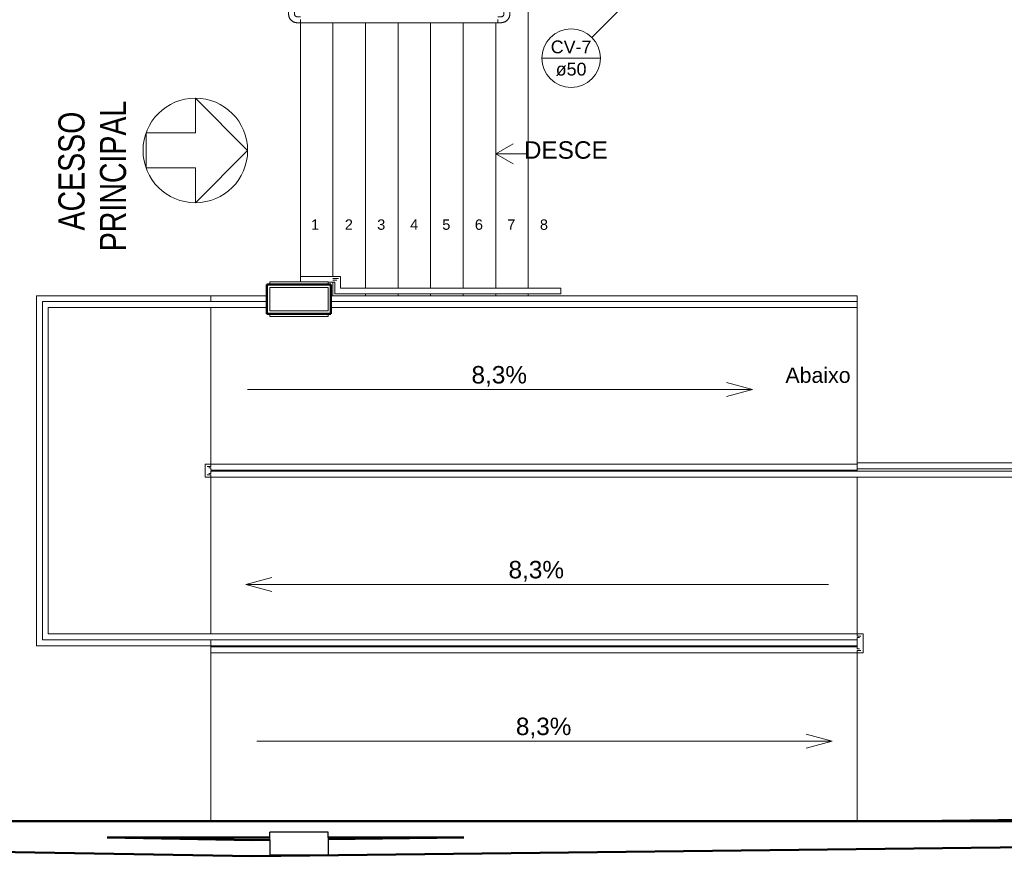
# Model space of a CAD drawing. Header units: millimetres. Extents: x 567 to 934, y -1 to 364.
# Tile 85 of 256: x 580 to 597, y 85 to 100. Entities that reach past the tile are written whole.
import ezdxf

# ---------------------------------------------------------------- set-up
doc = ezdxf.new("R2010")
doc.units = ezdxf.units.MM
doc.header["$MEASUREMENT"] = 0
for name, pattern in [('_Above Line', [0.004, 0.0024, -0.0016]), ('Dash', [0.00635, 0.003175, -0.003175]), ('NULL', [0]), ('Tracejado 2_5m', [0.004, 0.0025, -0.0015])]:
    doc.linetypes.add(name, pattern=pattern)
doc.layers.get('0').update_dxf_attribs({"lineweight": 18})
for name, color, linetype, lineweight in [('A-ANNO-NOTE', 7, 'Continuous', 13), ('A-FLOR-LEVL', 7, 'Continuous', 13), ('A-FLOR-LEVL-TEXT', 7, 'Continuous', 13), ('A-WALL', 7, 'Continuous', 25), ('ARQ-ALV-REB', 7, 'Continuous', 18), ('Balaústres', 250, 'Continuous', 13), ('C-PROP-LINE', 7, 'Continuous', 25), ('Corrimão', 7, 'Continuous', 13), ('CV-Indicação coluna', 14, 'Continuous', 13), ('Inclinações no ponto', 7, 'Continuous', 9), ('S-COLS', 7, 'Continuous', 13), ('S-STRS', 7, 'Continuous', 13), ('S-STRS-ANNO', 7, 'Continuous', 13), ('S-STRS-IDEN', 7, 'Continuous', 13)]:
    doc.layers.add(name, color=color, linetype=linetype, lineweight=lineweight)
doc.layers.add('A-AREA', color=7, linetype='Dash', lineweight=13, true_color=0xc0c0c0)
doc.styles.add('Arial', font='arial.ttf')
doc.styles.add('Arial_1', font='arial.ttf', dxfattribs={"height": 200})
doc.styles.add('Arial_2', font='arial.ttf', dxfattribs={"width": 0.78, "height": 0.2})
doc.styles.add('Arial_4', font='arial.ttf', dxfattribs={"width": 0.78, "height": 0.1})

# ---------------------------------------------------------------- blocks, each defined once
blk = doc.blocks.new('Guarda-corpo - Apoio com Canopla 2-3235335-01 - TÉRREO - TÉCNICA')
at = {"layer": 'Balaústres'}
for p, q in [((-0.0387, 0.1014), (-0.0572, 0.1014)), ((-0.0572, 0.0506), (-0.0387, 0.0506)), ((-0.0156, 0.0275), (-0.0156, 0)), ((0.0067, 0), (0.013, 0)), ((0.0352, 0), (0.0352, 0.0275))]:
    blk.add_line(p, q, dxfattribs=at)
at = {"layer": 'Balaústres', "flags": 128}
for points in [[(0.0352, 0.0275), (0.0352, 0.0305), (0.035, 0.0334), (0.0347, 0.0363), (0.0343, 0.0393), (0.0338, 0.0422), (0.0331, 0.0451), (0.0324, 0.0479), (0.0315, 0.0507), (0.0305, 0.0535), (0.0294, 0.0563), (0.0282, 0.059), (0.0269, 0.0616), (0.0255, 0.0642), (0.024, 0.0668), (0.0223, 0.0692), (0.0206, 0.0716), (0.0188, 0.074), (0.0169, 0.0762), (0.0149, 0.0784), (0.0128, 0.0805), (0.0107, 0.0825), (0.0084, 0.0845), (0.0061, 0.0863), (0.0037, 0.088), (0.0013, 0.0897), (-0.0012, 0.0912), (-0.0038, 0.0927), (-0.0065, 0.094), (-0.0091, 0.0953), (-0.0119, 0.0964), (-0.0146, 0.0974), (-0.0175, 0.0983), (-0.0203, 0.0991), (-0.0232, 0.0998), (-0.0261, 0.1003), (-0.029, 0.1008), (-0.0319, 0.1011), (-0.0349, 0.1013), (-0.0379, 0.1014), (-0.0387, 0.1014)], [(-0.0387, 0.0506), (-0.0377, 0.0506), (-0.0368, 0.0505), (-0.0359, 0.0504), (-0.035, 0.0503), (-0.0341, 0.0501), (-0.0332, 0.0499), (-0.0323, 0.0497), (-0.0314, 0.0494), (-0.0305, 0.0491), (-0.0297, 0.0488), (-0.0288, 0.0484), (-0.028, 0.048), (-0.0272, 0.0475), (-0.0264, 0.0471), (-0.0256, 0.0466), (-0.0249, 0.046), (-0.0241, 0.0455), (-0.0234, 0.0449), (-0.0227, 0.0442), (-0.0221, 0.0436), (-0.0214, 0.0429), (-0.0208, 0.0422), (-0.0203, 0.0415), (-0.0197, 0.0407), (-0.0192, 0.04), (-0.0187, 0.0392), (-0.0183, 0.0384), (-0.0179, 0.0376), (-0.0175, 0.0367), (-0.0171, 0.0359), (-0.0168, 0.035), (-0.0165, 0.0341), (-0.0163, 0.0332), (-0.0161, 0.0323), (-0.0159, 0.0314), (-0.0157, 0.0305), (-0.0156, 0.0296), (-0.0156, 0.0287), (-0.0156, 0.0277), (-0.0156, 0.0275)]]:
    blk.add_lwpolyline(points, dxfattribs=at)
blk = doc.blocks.new('Guarda-corpo - Apoio com Canopla 2-3235373-01 - TÉRREO - TÉCNICA')
at = {"layer": 'Balaústres'}
for p, q in [((-0.0387, -0.0506), (-0.0572, -0.0506)), ((-0.0156, 0), (-0.0156, -0.0275)), ((0.013, 0), (0.0067, 0)), ((0.0352, -0.0275), (0.0352, 0)), ((-0.0572, -0.1014), (-0.0387, -0.1014))]:
    blk.add_line(p, q, dxfattribs=at)
at = {"layer": 'Balaústres', "flags": 128}
for points in [[(-0.0387, -0.1014), (-0.0357, -0.1013), (-0.0327, -0.1012), (-0.0298, -0.1009), (-0.0269, -0.1005), (-0.024, -0.0999), (-0.0211, -0.0993), (-0.0182, -0.0985), (-0.0154, -0.0976), (-0.0126, -0.0967), (-0.0099, -0.0956), (-0.0072, -0.0944), (-0.0045, -0.093), (-0.0019, -0.0916), (0.0006, -0.0901), (0.0031, -0.0885), (0.0055, -0.0868), (0.0078, -0.085), (0.0101, -0.0831), (0.0123, -0.0811), (0.0144, -0.079), (0.0164, -0.0768), (0.0183, -0.0746), (0.0201, -0.0723), (0.0219, -0.0699), (0.0235, -0.0674), (0.0251, -0.0649), (0.0265, -0.0623), (0.0279, -0.0597), (0.0291, -0.057), (0.0302, -0.0543), (0.0312, -0.0515), (0.0321, -0.0487), (0.0329, -0.0458), (0.0336, -0.043), (0.0342, -0.0401), (0.0346, -0.0371), (0.0349, -0.0342), (0.0352, -0.0313), (0.0352, -0.0283), (0.0352, -0.0275)], [(-0.0156, -0.0275), (-0.0156, -0.0284), (-0.0156, -0.0293), (-0.0157, -0.0303), (-0.0158, -0.0312), (-0.016, -0.0321), (-0.0162, -0.033), (-0.0164, -0.0339), (-0.0167, -0.0348), (-0.017, -0.0356), (-0.0174, -0.0365), (-0.0178, -0.0373), (-0.0182, -0.0382), (-0.0186, -0.039), (-0.0191, -0.0398), (-0.0196, -0.0405), (-0.0201, -0.0413), (-0.0207, -0.042), (-0.0213, -0.0427), (-0.0219, -0.0434), (-0.0226, -0.0441), (-0.0232, -0.0447), (-0.0239, -0.0453), (-0.0247, -0.0459), (-0.0254, -0.0464), (-0.0262, -0.0469), (-0.027, -0.0474), (-0.0278, -0.0479), (-0.0286, -0.0483), (-0.0294, -0.0487), (-0.0303, -0.049), (-0.0311, -0.0493), (-0.032, -0.0496), (-0.0329, -0.0499), (-0.0338, -0.0501), (-0.0347, -0.0503), (-0.0356, -0.0504), (-0.0366, -0.0505), (-0.0375, -0.0506), (-0.0384, -0.0506), (-0.0387, -0.0506)]]:
    blk.add_lwpolyline(points, dxfattribs=at)

msp = doc.modelspace()

# ---------------------------------------------------------------- linework, layer by layer
at = {"layer": 'A-ANNO-NOTE', "color": 8, "lineweight": 9}
for p, q in [((582.682, 97.594), (582.682, 98.194)), ((583.582, 97.294), (582.682, 98.194)), ((581.834, 97.594), (582.682, 97.594)), ((581.834, 97.594), (581.834, 96.994)), ((582.682, 96.394), (583.582, 97.294)), ((581.834, 96.994), (582.682, 96.994)), ((582.682, 96.994), (582.682, 96.394))]:
    msp.add_line(p, q, dxfattribs=at)
for start, end in [(90, 270), (270, 90)]:
    msp.add_arc((582.682, 97.294), 0.9, start, end, dxfattribs=at)
at = {"layer": 'A-AREA', "color": 8, "linetype": '_Above Line'}
for p, q in [((588.41, 94.927), (588.41, 99.675)), ((588.41, 94.795), (588.41, 94.825)), ((588.41, 94.795), (594.071, 94.795)), ((594.071, 94.795), (594.071, 94.696)), ((594.071, 94.594), (594.071, 91.919)), ((594.071, 91.794), (594.071, 91.775)), ((594.071, 91.775), (597.071, 91.775))]:
    msp.add_line(p, q, dxfattribs=at)
at = {"layer": 'A-FLOR-LEVL', "color": 8}
for p, q in [((579.951, 94.795), (582.951, 94.795)), ((579.951, 88.775), (579.951, 94.795)), ((582.951, 94.696), (582.951, 94.795)), ((582.951, 94.795), (583.915, 94.795)), ((585.015, 94.795), (587.85, 94.795)), ((593.58, 94.795), (594.071, 94.795)), ((594.071, 94.696), (594.071, 94.795)), ((582.951, 91.858), (582.951, 94.594)), ((594.071, 91.919), (594.071, 94.594)), ((582.951, 91.795), (582.951, 91.833)), ((582.951, 91.775), (582.951, 91.738)), ((582.951, 91.713), (582.951, 88.976)), ((594.071, 91.674), (594.071, 88.938)), ((582.951, 88.874), (582.951, 88.775)), ((594.071, 88.913), (594.071, 88.875)), ((582.951, 88.775), (579.951, 88.775)), ((594.07, 88.775), (582.951, 88.775)), ((582.951, 85.755), (582.951, 88.654)), ((594.071, 88.718), (594.071, 88.755)), ((594.071, 85.755), (594.071, 88.693))]:
    msp.add_line(p, q, dxfattribs=at)
at = {"layer": 'A-WALL', "color": 8, "lineweight": 50}
for p, q in [((585.015, 94.985), (583.915, 94.985)), ((583.915, 94.985), (583.915, 94.485)), ((585.015, 94.485), (585.015, 94.985)), ((583.915, 94.485), (585.015, 94.485)), ((597.071, 85.755), (577.21, 85.755)), ((583.662, 85.432), (581.164, 85.475)), ((581.164, 85.475), (583.965, 85.475)), ((583.965, 85.436), (583.662, 85.432)), ((584.965, 85.475), (587.3, 85.475)), ((587.3, 85.475), (584.965, 85.448)), ((583.661, 85.152), (577.223, 85.263)), ((597.071, 85.311), (583.661, 85.152))]:
    msp.add_line(p, q, dxfattribs=at)
at = {"layer": 'A-WALL', "color": 8}
for p, q in [((594.066, 85.755), (597.071, 85.791)), ((584.965, 85.569), (583.965, 85.569)), ((583.965, 85.475), (583.965, 85.569)), ((584.965, 85.475), (584.965, 85.569)), ((583.965, 85.436), (583.965, 85.169)), ((584.965, 85.448), (584.965, 85.169)), ((584.965, 85.169), (583.965, 85.169))]:
    msp.add_line(p, q, dxfattribs=at)
at = {"layer": 'ARQ-ALV-REB', "color": 8}
for p, q in [((588.41, 99.675), (588.41, 94.927)), ((588.41, 94.825), (588.41, 94.795)), ((588.41, 94.795), (594.071, 94.795)), ((594.071, 94.795), (594.071, 94.696)), ((594.071, 94.594), (594.071, 91.919)), ((588.41, 91.776), (588.41, 91.794)), ((594.071, 91.794), (594.071, 91.775)), ((594.071, 91.775), (597.071, 91.775)), ((582.951, 88.756), (582.951, 88.775)), ((584.561, 88.775), (584.561, 88.756))]:
    msp.add_line(p, q, dxfattribs=at)
at = {"layer": 'C-PROP-LINE', "color": 8}
for p, q in [((583.661, 85.152), (608.902, 85.45)), ((577.202, 85.263), (583.661, 85.152))]:
    msp.add_line(p, q, dxfattribs=at)
at = {"layer": 'Corrimão', "color": 8}
for p, q in [((584.49, 99.491), (584.49, 99.541)), ((584.49, 99.491), (587.89, 99.491)), ((587.89, 99.541), (587.89, 99.491)), ((584.49, 95.127), (585.05, 95.127)), ((584.49, 95.035), (584.49, 95.127)), ((585.05, 95.127), (585.181, 95.127)), ((585.05, 95.089), (585.143, 95.089)), ((585.05, 95.089), (585.143, 95.089)), ((585.05, 95.089), (585.143, 95.089)), ((585.05, 95.089), (585.143, 95.089)), ((585.05, 95.063), (585.118, 95.063)), ((585.05, 95.063), (585.118, 95.063)), ((585.05, 95.063), (585.118, 95.063)), ((585.05, 95.063), (585.118, 95.063)), ((585.181, 95.127), (585.181, 94.927)), ((584.965, 95.025), (585.05, 95.025)), ((585.05, 95.025), (585.08, 95.025)), ((585.08, 95.025), (585.08, 94.825)), ((585.181, 94.927), (588.41, 94.927)), ((588.41, 94.927), (588.97, 94.927)), ((588.97, 94.927), (588.97, 94.825)), ((585.08, 94.825), (588.41, 94.825)), ((588.41, 94.825), (588.97, 94.825)), ((580.05, 94.696), (582.951, 94.696)), ((580.05, 88.874), (580.05, 94.696)), ((580.152, 94.594), (582.951, 94.594)), ((580.152, 88.976), (580.152, 94.594)), ((582.951, 94.696), (583.915, 94.696)), ((582.951, 94.594), (583.915, 94.594)), ((585.015, 94.696), (594.071, 94.696)), ((585.015, 94.594), (594.071, 94.594)), ((594.071, 94.696), (594.071, 94.594)), ((582.85, 91.896), (582.951, 91.896)), ((582.85, 91.674), (582.85, 91.896)), ((582.888, 91.858), (582.951, 91.858)), ((582.914, 91.833), (582.951, 91.833)), ((582.951, 91.896), (594.071, 91.896)), ((597.071, 91.919), (594.071, 91.919)), ((594.071, 91.919), (594.071, 91.827)), ((582.951, 91.674), (582.85, 91.674)), ((582.951, 91.713), (582.888, 91.713)), ((582.951, 91.738), (582.914, 91.738)), ((594.071, 91.674), (582.951, 91.674)), ((582.952, 91.794), (594.071, 91.794)), ((582.952, 91.776), (582.952, 91.794)), ((594.071, 91.776), (582.952, 91.776)), ((594.071, 91.828), (594.071, 91.794)), ((594.071, 91.817), (597.071, 91.817)), ((597.071, 91.674), (594.071, 91.674)), ((582.951, 88.976), (580.152, 88.976)), ((594.071, 88.976), (582.951, 88.976)), ((594.172, 88.976), (594.071, 88.976)), ((594.172, 88.654), (594.172, 88.976)), ((582.951, 88.874), (580.05, 88.874)), ((594.07, 88.874), (582.951, 88.874)), ((594.07, 88.756), (594.07, 88.874)), ((594.134, 88.938), (594.071, 88.938)), ((594.108, 88.913), (594.071, 88.913)), ((582.951, 88.756), (594.07, 88.756)), ((582.951, 88.654), (582.951, 88.756)), ((582.951, 88.654), (594.071, 88.654)), ((594.071, 88.718), (594.108, 88.718)), ((594.071, 88.693), (594.134, 88.693)), ((594.071, 88.654), (594.172, 88.654))]:
    msp.add_line(p, q, dxfattribs=at)
at = {"layer": 'CV-Indicação coluna'}
for p, q in [((589.505, 99.235), (590.306, 100.037)), ((588.644, 98.879), (589.652, 98.879))]:
    msp.add_line(p, q, dxfattribs=at)
msp.add_circle((589.148, 98.879), 0.504, dxfattribs=at)
msp.add_circle((589.148, 98.879), 0.504, dxfattribs=at)
at = {"layer": 'Inclinações no ponto', "color": 8}
for p, q in [((592.272, 93.181), (591.822, 93.302)), ((583.582, 93.181), (592.272, 93.181)), ((592.272, 93.181), (591.822, 93.061)), ((583.55, 89.829), (584, 89.95)), ((583.55, 89.829), (584, 89.709)), ((593.577, 89.829), (583.55, 89.829)), ((583.741, 87.133), (593.641, 87.133)), ((593.641, 87.133), (593.191, 87.254)), ((593.641, 87.133), (593.191, 87.013))]:
    msp.add_line(p, q, dxfattribs=at)
at = {"layer": 'S-COLS', "color": 8}
for p, q in [((583.965, 94.985), (583.965, 95.035)), ((583.965, 95.035), (584.965, 95.035)), ((583.965, 94.935), (583.965, 94.535)), ((584.965, 94.935), (583.965, 94.935)), ((584.965, 95.035), (584.965, 94.985)), ((584.965, 94.535), (584.965, 94.935)), ((583.965, 94.535), (584.965, 94.535)), ((583.965, 94.435), (583.965, 94.485)), ((584.965, 94.435), (583.965, 94.435)), ((584.965, 94.485), (584.965, 94.435)), ((583.965, 85.769), (584.965, 85.769)), ((583.965, 85.755), (583.965, 85.769)), ((584.965, 85.769), (584.965, 85.755)), ((584.965, 85.569), (583.965, 85.569)), ((583.965, 85.569), (583.965, 85.475)), ((584.965, 85.475), (584.965, 85.569)), ((583.965, 85.475), (583.965, 85.436)), ((583.965, 85.436), (583.965, 85.169)), ((584.965, 85.448), (584.965, 85.475)), ((584.965, 85.169), (584.965, 85.448)), ((583.965, 85.169), (584.965, 85.169))]:
    msp.add_line(p, q, dxfattribs=at)
at = {"layer": 'S-STRS', "color": 8}
for p, q in [((584.49, 99.49), (584.49, 95.127)), ((585.05, 99.491), (585.05, 95.127)), ((585.61, 99.491), (585.61, 94.927)), ((586.17, 99.491), (586.17, 94.927)), ((586.73, 99.491), (586.73, 94.927)), ((587.29, 99.491), (587.29, 94.927)), ((587.85, 99.491), (587.85, 94.927)), ((585.05, 95.025), (585.05, 94.795)), ((585.61, 94.825), (585.61, 94.795)), ((586.17, 94.825), (586.17, 94.795)), ((586.73, 94.825), (586.73, 94.795)), ((587.29, 94.825), (587.29, 94.795)), ((587.29, 94.795), (587.85, 94.795)), ((587.85, 94.825), (587.85, 94.795)), ((587.85, 94.795), (588.41, 94.795))]:
    msp.add_line(p, q, dxfattribs=at)
at = {"layer": 'S-STRS', "color": 8, "linetype": 'Tracejado 2_5m'}
for p, q in [((584.49, 99.49), (584.49, 95.127)), ((585.05, 99.491), (585.05, 95.127)), ((585.61, 99.491), (585.61, 94.927)), ((586.17, 99.491), (586.17, 94.927)), ((586.73, 99.491), (586.73, 94.927)), ((587.29, 99.491), (587.29, 94.927)), ((587.85, 99.491), (587.85, 94.927)), ((585.05, 95.025), (585.05, 94.795)), ((585.61, 94.825), (585.61, 94.795)), ((586.17, 94.825), (586.17, 94.795)), ((586.73, 94.825), (586.73, 94.795)), ((587.29, 94.825), (587.29, 94.795)), ((587.85, 94.825), (587.85, 94.795))]:
    msp.add_line(p, q, dxfattribs=at)
at = {"layer": 'S-STRS-ANNO', "color": 8}
for q in [(588.15, 97.408), (588.41, 97.235), (588.15, 97.062)]:
    msp.add_line((587.85, 97.235), q, dxfattribs=at)

# ---------------------------------------------------------------- block references
at = {"color": 8, "extrusion": (0, 0, -1), "xscale": 2, "yscale": 2, "zscale": -2, "rotation": 270.0000000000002}
for name, p in [('Guarda-corpo - Apoio com Canopla 2-3235335-01 - TÉRREO - TÉCNICA', (-584.49, 99.561)), ('Guarda-corpo - Apoio com Canopla 2-3235373-01 - TÉRREO - TÉCNICA', (-587.89, 99.561))]:
    msp.add_blockref(name, p, dxfattribs=at)

# ---------------------------------------------------------------- texts
at = {"layer": 'A-ANNO-NOTE', "color": 8, "lineweight": 9, "char_height": 0.45, "attachment_point": 1, "rotation": 90, "style": 'Arial_4'}
for s, insert, width in [('PRINCIPAL', (581.04, 95.56), 4.07658), ('ACESSO ', (580.325, 95.917), 3.43924)]:
    msp.add_mtext(s, dxfattribs=dict(at, insert=insert, width=width))
at = {"layer": 'A-FLOR-LEVL-TEXT', "color": 8, "style": 'Arial'}
msp.add_text('Abaixo', height=0.2625, dxfattribs=at).set_placement((592.836, 93.296))
at = {"layer": 'CV-Indicação coluna', "linetype": 'NULL', "char_height": 0.22, "attachment_point": 8, "line_spacing_factor": 0.6, "style": 'Arial'}
for s, insert, width in [('CV-7', (589.148, 98.961), 1.40049), ('ø50', (589.148, 98.576), 1.05909)]:
    msp.add_mtext(s, dxfattribs=dict(at, insert=insert, width=width))
at = {"layer": 'Inclinações no ponto', "color": 8, "style": 'Arial_1'}
for p in [(587.434, 93.285), (588.071, 89.933)]:
    msp.add_text('8,3%%%', height=0.3, dxfattribs=at).set_placement(p)
msp.add_text('8,3%%%', height=0.3, rotation=360, dxfattribs=at).set_placement((588.198, 87.237))
at = {"layer": 'S-STRS-ANNO', "color": 8, "style": 'Arial_2'}
for s, p in [('1', (584.674, 95.928)), ('2', (585.254, 95.928)), ('3', (585.811, 95.928)), ('4', (586.378, 95.928)), ('5', (586.931, 95.928)), ('6', (587.492, 95.928)), ('7', (588.049, 95.928)), ('8', (588.611, 95.928))]:
    msp.add_text(s, height=0.179, dxfattribs=at).set_placement(p)
at = {"layer": 'S-STRS-IDEN', "color": 8, "style": 'Arial_1'}
msp.add_text('DESCE', height=0.3, dxfattribs=at).set_placement((588.335, 97.151))

doc.saveas('drawing.dxf')
